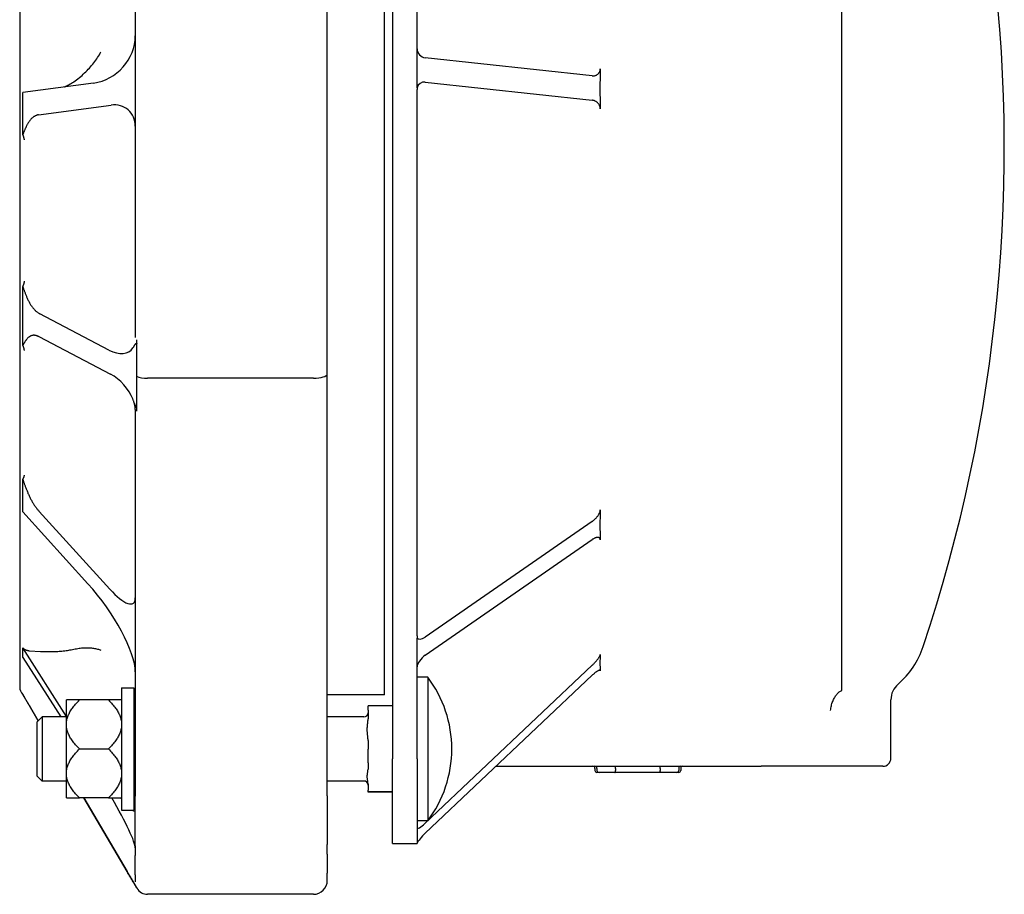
# Model space of a CAD drawing. Header units: millimetres. Extents: x -20 to 4412, y 58 to 1156.
# Tile 5 of 7: x 449 to 690, y 757 to 971. Entities that reach past the tile are written whole.
import ezdxf

# ---------------------------------------------------------------- set-up
doc = ezdxf.new("R2010")
doc.units = ezdxf.units.MM
doc.layers.add('DETAIL', color=2, linetype='Continuous')

msp = doc.modelspace()

# ---------------------------------------------------------------- linework, layer by layer
at = {"layer": 'DETAIL'}
for p, q in [((650.16, 806.81), (650.16, 1076.23)), ((448.88, 1071.8), (448.88, 807.65)), ((477.18, 988.59), (477.18, 893.25)), ((524.18, 884.33), (524.18, 988.71)), ((538.18, 805.73), (538.18, 986.27)), ((540.16, 984.07), (540.16, 790.09)), ((546.16, 954.54), (546.16, 984.07)), ((589.03, 957.35), (548.16, 961.78)), ((466.98, 955.59), (449.61, 953.27)), ((546.2, 954.44), (546.16, 954.54)), ((548.16, 955.81), (589.03, 951.39)), ((449.61, 950.28), (449.61, 953.27)), ((546.16, 820.15), (546.16, 954.01)), ((449.61, 942.92), (449.61, 950.28)), ((453.48, 947.8), (471.24, 950.18)), ((449.61, 898.4), (449.61, 905.76)), ((470.72, 890.19), (453.77, 899.07)), ((449.61, 891.31), (449.61, 898.4)), ((453.54, 893.49), (471.13, 884.27)), ((477.59, 891.79), (477.59, 892.73)), ((477.59, 883.74), (477.59, 891.79)), ((477.59, 876.03), (477.59, 883.74)), ((520.78, 883.28), (480.18, 883.28)), ((524.18, 781.01), (524.18, 884.33)), ((477.18, 875.64), (477.18, 780.88)), ((477.59, 875.22), (477.59, 876.03)), ((449.61, 852.82), (449.61, 858.57)), ((449.61, 850.54), (449.61, 852.82)), ((449.61, 850.54), (465.58, 832.94)), ((470.96, 831.58), (453.64, 850.67)), ((589.03, 848.22), (548.16, 819.89)), ((548.16, 815.44), (589.03, 843.76)), ((546.2, 819.72), (546.16, 819.62)), ((546.16, 790.09), (546.16, 819.62)), ((449.61, 817.21), (449.65, 817.21)), ((460.31, 800.44), (449.61, 817.21)), ((449.61, 816.06), (449.61, 817.21)), ((449.61, 814.91), (449.61, 816.06)), ((449.61, 814.91), (458.91, 800.33)), ((451.3, 816.53), (453.97, 816.39)), ((589.03, 812.97), (548.16, 774.3)), ((548.77, 810.08), (546.16, 810.08)), ((548.16, 771.86), (589.03, 810.53)), ((548.77, 810.08), (548.77, 774.88)), ((473.81, 807.48), (473.81, 777.48)), ((473.81, 807.48), (476.81, 807.48)), ((476.81, 807.48), (476.81, 777.48)), ((449.61, 805.85), (449.61, 805.85)), ((449.61, 805.85), (449.61, 805.85)), ((538.18, 805.73), (524.18, 805.73)), ((451.19, 803.18), (453.42, 799.38)), ((453.43, 799.38), (451.19, 803.18)), ((451.19, 803.18), (451.19, 803.18)), ((451.19, 803.18), (451.19, 803.18)), ((463.51, 804.48), (460.31, 804.48)), ((460.31, 798.86), (460.31, 804.48)), ((470.61, 804.48), (463.51, 804.48)), ((473.81, 804.48), (470.61, 804.48)), ((534.16, 803.03), (534.16, 803.08)), ((540.16, 803.08), (534.16, 803.08)), ((534.16, 802.01), (534.16, 803.03)), ((540.16, 803.03), (534.16, 803.03)), ((662.16, 790.23), (662.16, 804.55)), ((453.16, 799.11), (454.38, 800.33)), ((454.38, 800.33), (454.38, 784.63)), ((460.31, 800.33), (454.38, 800.33)), ((477.18, 800.33), (476.81, 800.33)), ((533.16, 800.33), (524.18, 800.33)), ((534.16, 802.01), (534.16, 799.84)), ((453.16, 785.85), (453.16, 799.11)), ((460.31, 798.1), (460.31, 798.86)), ((460.31, 786.87), (460.31, 798.1)), ((534.16, 794.59), (534.16, 792.42)), ((463.51, 792.48), (470.61, 792.48)), ((534.16, 789.08), (534.16, 792.42)), ((534.16, 789.08), (534.16, 787.56)), ((540.16, 769.36), (540.16, 790.09)), ((546.16, 790.09), (546.16, 769.36)), ((565.46, 788.23), (630.42, 788.23)), ((660.16, 788.23), (630.42, 788.23)), ((453.16, 785.85), (454.38, 784.63)), ((460.31, 786.11), (460.31, 786.87)), ((460.31, 780.49), (460.31, 786.11)), ((589.7, 787.73), (589.7, 787.23)), ((590.2, 787.73), (590.2, 787.23)), ((590.7, 786.73), (590.2, 786.73)), ((594.56, 786.73), (590.7, 786.73)), ((605.85, 786.73), (594.56, 786.73)), ((594.73, 787.73), (594.73, 787.23)), ((605.67, 787.73), (605.67, 787.23)), ((609.7, 786.73), (605.85, 786.73)), ((610.2, 786.73), (609.7, 786.73)), ((610.2, 787.73), (610.2, 787.23)), ((610.7, 787.73), (610.7, 787.23)), ((460.31, 784.63), (454.38, 784.63)), ((477.18, 784.63), (476.81, 784.63)), ((533.16, 784.63), (524.18, 784.63)), ((534.16, 783.89), (534.16, 782.37)), ((524.18, 781.01), (524.18, 769.07)), ((534.16, 781.94), (534.16, 782.37)), ((534.16, 781.89), (534.16, 781.94)), ((540.16, 781.94), (534.16, 781.94)), ((540.16, 781.89), (534.16, 781.89)), ((460.31, 780.49), (463.51, 780.49)), ((470.61, 780.49), (463.51, 780.49)), ((464.55, 780.49), (475.18, 762.45)), ((475.18, 762.45), (464.55, 780.49)), ((470.61, 780.49), (473.81, 780.49)), ((477.18, 768.75), (477.18, 780.88)), ((473.81, 777.48), (476.81, 777.48)), ((548.77, 774.88), (546.16, 774.88)), ((524.18, 766.72), (524.18, 769.07)), ((540.16, 769.36), (546.16, 769.36)), ((546.2, 769.36), (546.16, 769.36)), ((477.18, 768.75), (477.18, 766.39)), ((524.18, 766.72), (524.18, 762.02)), ((477.18, 761.62), (477.18, 766.39)), ((524.18, 760.28), (524.18, 762.02)), ((477.18, 761.62), (477.18, 759.96)), ((477.59, 758.35), (477.59, 758.43)), ((477.59, 758.35), (477.59, 758.35)), ((477.59, 758.35), (477.59, 758.35)), ((520.78, 756.88), (480.18, 756.88))]:
    msp.add_line(p, q, dxfattribs=at)
at = {"layer": 'DETAIL', "flags": 128}
for points in [[(462.1, 955.88), (462.45, 956.13), (462.8, 956.38), (463.14, 956.64), (463.48, 956.91), (463.81, 957.19), (464.14, 957.47), (464.45, 957.76), (464.77, 958.05), (465.07, 958.35), (465.37, 958.65), (465.66, 958.96), (465.94, 959.27), (466.22, 959.58), (466.49, 959.9), (466.75, 960.22), (467.01, 960.55), (467.26, 960.87), (467.5, 961.2), (467.73, 961.54), (467.95, 961.87), (468.17, 962.21), (468.38, 962.54), (468.58, 962.88), (468.77, 963.22)], [(589.03, 957.35), (589.15, 957.34), (589.28, 957.34), (589.4, 957.35), (589.52, 957.36), (589.63, 957.38), (589.75, 957.41), (589.86, 957.45), (589.97, 957.49), (590.08, 957.54), (590.18, 957.6), (590.28, 957.66), (590.37, 957.73), (590.46, 957.81), (590.54, 957.89), (590.62, 957.98), (590.69, 958.07), (590.76, 958.17), (590.82, 958.28), (590.87, 958.4), (590.92, 958.52), (590.96, 958.65), (590.98, 958.78), (591, 958.92), (591.01, 959.06)], [(459.82, 954.63), (459.92, 954.67), (460.02, 954.72), (460.11, 954.76), (460.21, 954.81), (460.31, 954.86), (460.41, 954.9), (460.51, 954.95), (460.6, 955), (460.7, 955.05), (460.8, 955.1), (460.89, 955.15), (460.99, 955.2), (461.08, 955.25), (461.18, 955.31), (461.27, 955.36), (461.37, 955.41), (461.46, 955.47), (461.55, 955.53), (461.64, 955.58), (461.74, 955.64), (461.83, 955.7), (461.92, 955.76), (462.01, 955.82), (462.1, 955.88)], [(591.01, 949.25), (591, 949.41), (590.98, 949.56), (590.95, 949.71), (590.9, 949.86), (590.85, 950), (590.79, 950.13), (590.72, 950.26), (590.64, 950.38), (590.56, 950.5), (590.48, 950.6), (590.39, 950.7), (590.29, 950.79), (590.2, 950.88), (590.1, 950.96), (590, 951.03), (589.89, 951.09), (589.79, 951.15), (589.68, 951.2), (589.58, 951.25), (589.47, 951.29), (589.36, 951.32), (589.25, 951.35), (589.14, 951.37), (589.03, 951.39)], [(453.48, 947.8), (453.37, 947.79), (453.27, 947.77), (453.17, 947.74), (453.07, 947.71), (452.97, 947.68), (452.87, 947.64), (452.77, 947.59), (452.67, 947.55), (452.57, 947.49), (452.47, 947.43), (452.37, 947.37), (452.27, 947.31), (452.18, 947.24), (452.08, 947.16), (451.98, 947.08), (451.89, 946.99), (451.8, 946.9), (451.7, 946.81), (451.61, 946.71), (451.52, 946.61), (451.43, 946.5), (451.35, 946.39), (451.26, 946.27), (451.18, 946.15)], [(451.18, 946.15), (451.08, 946), (450.98, 945.85), (450.89, 945.69), (450.8, 945.54), (450.72, 945.4), (450.64, 945.26), (450.57, 945.11), (450.5, 944.97), (450.43, 944.82), (450.36, 944.68), (450.29, 944.54), (450.23, 944.4), (450.17, 944.26), (450.11, 944.12), (450.05, 943.99), (450, 943.85), (449.94, 943.72), (449.89, 943.6), (449.84, 943.47), (449.79, 943.35), (449.74, 943.24), (449.7, 943.13), (449.66, 943.02), (449.61, 942.92)], [(449.61, 942.92), (449.64, 942.85), (449.67, 942.79), (449.7, 942.72), (449.72, 942.66), (449.74, 942.59), (449.77, 942.53), (449.79, 942.47), (449.8, 942.41), (449.82, 942.35), (449.84, 942.3), (449.85, 942.24), (449.87, 942.19), (449.88, 942.14), (449.89, 942.09), (449.9, 942.04), (449.91, 941.99), (449.92, 941.95), (449.92, 941.9), (449.93, 941.86), (449.94, 941.82), (449.94, 941.78), (449.95, 941.74), (449.95, 941.71), (449.95, 941.67)], [(450, 907.05), (450, 907.01), (449.99, 906.97), (449.99, 906.93), (449.98, 906.88), (449.97, 906.84), (449.96, 906.79), (449.95, 906.75), (449.94, 906.7), (449.93, 906.65), (449.92, 906.6), (449.91, 906.55), (449.89, 906.49), (449.88, 906.44), (449.86, 906.38), (449.84, 906.33), (449.82, 906.27), (449.8, 906.21), (449.78, 906.15), (449.76, 906.09), (449.73, 906.02), (449.7, 905.96), (449.67, 905.89), (449.65, 905.82), (449.61, 905.76)], [(449.61, 905.76), (449.66, 905.64), (449.7, 905.52), (449.75, 905.39), (449.8, 905.26), (449.84, 905.12), (449.9, 904.98), (449.95, 904.83), (450, 904.68), (450.06, 904.53), (450.12, 904.37), (450.18, 904.21), (450.24, 904.05), (450.3, 903.89), (450.37, 903.72), (450.44, 903.55), (450.51, 903.38), (450.58, 903.21), (450.66, 903.03), (450.74, 902.86), (450.82, 902.68), (450.9, 902.51), (450.98, 902.33), (451.08, 902.14), (451.18, 901.96)], [(451.18, 901.96), (451.27, 901.78), (451.37, 901.61), (451.46, 901.45), (451.56, 901.29), (451.66, 901.13), (451.77, 900.98), (451.87, 900.83), (451.98, 900.69), (452.08, 900.55), (452.19, 900.42), (452.3, 900.29), (452.41, 900.17), (452.52, 900.05), (452.63, 899.94), (452.74, 899.83), (452.86, 899.72), (452.97, 899.62), (453.08, 899.53), (453.2, 899.44), (453.31, 899.36), (453.43, 899.28), (453.54, 899.21), (453.66, 899.14), (453.77, 899.07)], [(451.18, 893.4), (451.08, 893.32), (450.98, 893.23), (450.89, 893.15), (450.81, 893.06), (450.72, 892.97), (450.65, 892.89), (450.57, 892.8), (450.5, 892.7), (450.43, 892.61), (450.36, 892.52), (450.3, 892.42), (450.23, 892.33), (450.17, 892.23), (450.11, 892.14), (450.05, 892.05), (450, 891.96), (449.94, 891.87), (449.89, 891.78), (449.84, 891.69), (449.79, 891.61), (449.74, 891.53), (449.7, 891.46), (449.66, 891.38), (449.61, 891.31)], [(453.54, 893.49), (453.43, 893.54), (453.33, 893.59), (453.23, 893.63), (453.12, 893.67), (453.02, 893.71), (452.91, 893.73), (452.81, 893.76), (452.71, 893.78), (452.61, 893.79), (452.5, 893.8), (452.4, 893.81), (452.3, 893.81), (452.2, 893.8), (452.1, 893.79), (452.01, 893.77), (451.91, 893.75), (451.81, 893.73), (451.72, 893.7), (451.62, 893.66), (451.53, 893.62), (451.44, 893.57), (451.35, 893.52), (451.26, 893.46), (451.18, 893.4)], [(476.61, 890.73), (476.67, 890.82), (476.72, 890.92), (476.78, 891), (476.83, 891.09), (476.88, 891.17), (476.93, 891.25), (476.98, 891.33), (477.02, 891.4), (477.07, 891.47), (477.11, 891.54), (477.15, 891.59), (477.19, 891.65), (477.23, 891.7), (477.27, 891.74), (477.3, 891.78), (477.34, 891.8), (477.37, 891.83), (477.4, 891.84), (477.43, 891.85), (477.46, 891.86), (477.49, 891.85), (477.53, 891.84), (477.56, 891.82), (477.59, 891.79)], [(449.61, 891.31), (449.64, 891.25), (449.67, 891.18), (449.7, 891.12), (449.72, 891.05), (449.75, 890.99), (449.77, 890.93), (449.79, 890.87), (449.81, 890.81), (449.83, 890.76), (449.84, 890.7), (449.86, 890.65), (449.87, 890.6), (449.88, 890.55), (449.9, 890.5), (449.91, 890.45), (449.92, 890.41), (449.93, 890.36), (449.93, 890.32), (449.94, 890.28), (449.95, 890.24), (449.95, 890.2), (449.96, 890.16), (449.96, 890.13), (449.96, 890.09)], [(477.59, 876.03), (477.56, 876.03), (477.53, 876.05), (477.5, 876.07), (477.47, 876.1), (477.43, 876.13), (477.4, 876.17), (477.37, 876.22), (477.34, 876.28), (477.31, 876.34), (477.27, 876.41), (477.23, 876.49), (477.2, 876.57), (477.16, 876.66), (477.12, 876.76), (477.08, 876.87), (477.03, 876.98), (476.98, 877.1), (476.94, 877.23), (476.89, 877.36), (476.84, 877.49), (476.78, 877.63), (476.73, 877.77), (476.67, 877.92), (476.61, 878.07)], [(477.18, 875.64), (477.16, 876.11), (477.09, 876.58), (476.99, 877.03), (476.84, 877.47)], [(449.98, 859.56), (449.98, 859.53), (449.97, 859.5), (449.96, 859.47), (449.96, 859.44), (449.95, 859.4), (449.94, 859.37), (449.93, 859.33), (449.92, 859.29), (449.91, 859.25), (449.9, 859.22), (449.89, 859.18), (449.88, 859.13), (449.86, 859.09), (449.85, 859.05), (449.83, 859.01), (449.81, 858.96), (449.79, 858.92), (449.77, 858.87), (449.75, 858.82), (449.72, 858.78), (449.7, 858.73), (449.67, 858.68), (449.64, 858.63), (449.61, 858.57)], [(449.61, 858.57), (449.66, 858.45), (449.7, 858.32), (449.75, 858.19), (449.8, 858.05), (449.85, 857.9), (449.9, 857.75), (449.95, 857.6), (450.01, 857.44), (450.07, 857.28), (450.12, 857.11), (450.19, 856.94), (450.25, 856.77), (450.31, 856.59), (450.38, 856.42), (450.45, 856.23), (450.52, 856.05), (450.59, 855.86), (450.67, 855.67), (450.75, 855.48), (450.83, 855.29), (450.91, 855.09), (451, 854.9), (451.09, 854.7), (451.18, 854.5)], [(451.18, 854.5), (451.27, 854.31), (451.36, 854.12), (451.45, 853.94), (451.54, 853.75), (451.64, 853.57), (451.74, 853.39), (451.84, 853.21), (451.94, 853.04), (452.04, 852.87), (452.14, 852.7), (452.24, 852.53), (452.35, 852.37), (452.45, 852.21), (452.56, 852.05), (452.66, 851.9), (452.77, 851.75), (452.88, 851.6), (452.98, 851.45), (453.09, 851.31), (453.2, 851.18), (453.31, 851.04), (453.42, 850.91), (453.53, 850.79), (453.64, 850.67)], [(589.03, 848.22), (589.15, 848.3), (589.28, 848.4), (589.4, 848.5), (589.52, 848.6), (589.63, 848.7), (589.75, 848.82), (589.86, 848.93), (589.97, 849.05), (590.08, 849.17), (590.18, 849.29), (590.28, 849.41), (590.37, 849.54), (590.46, 849.66), (590.54, 849.79), (590.62, 849.91), (590.69, 850.04), (590.76, 850.17), (590.82, 850.29), (590.87, 850.42), (590.92, 850.55), (590.96, 850.67), (590.98, 850.79), (591, 850.91), (591.01, 851.02)], [(591.01, 843.7), (591, 843.81), (590.98, 843.9), (590.95, 843.99), (590.9, 844.06), (590.85, 844.13), (590.79, 844.18), (590.72, 844.22), (590.64, 844.25), (590.56, 844.28), (590.48, 844.29), (590.39, 844.3), (590.29, 844.29), (590.2, 844.28), (590.1, 844.26), (590, 844.24), (589.89, 844.21), (589.79, 844.17), (589.68, 844.13), (589.58, 844.08), (589.47, 844.02), (589.36, 843.96), (589.25, 843.9), (589.14, 843.83), (589.03, 843.76)], [(449.65, 817.21), (449.7, 817.16), (449.76, 817.12), (449.82, 817.07), (449.88, 817.03), (449.94, 816.98), (450.01, 816.94), (450.07, 816.9), (450.14, 816.86), (450.21, 816.83), (450.27, 816.79), (450.34, 816.76), (450.41, 816.73), (450.48, 816.71), (450.55, 816.68), (450.62, 816.66), (450.69, 816.64), (450.76, 816.62), (450.84, 816.6), (450.92, 816.58), (450.99, 816.57), (451.07, 816.56), (451.15, 816.55), (451.23, 816.54), (451.3, 816.53)], [(462.1, 816.9), (462.43, 816.97), (462.75, 817.03), (463.08, 817.08), (463.4, 817.13), (463.72, 817.17), (464.03, 817.21), (464.35, 817.23), (464.66, 817.25), (464.96, 817.26), (465.26, 817.27), (465.56, 817.27), (465.85, 817.26), (466.14, 817.24), (466.42, 817.22), (466.69, 817.19), (466.95, 817.16), (467.21, 817.12), (467.46, 817.07), (467.7, 817.01), (467.93, 816.95), (468.15, 816.89), (468.37, 816.82), (468.57, 816.74), (468.77, 816.66)], [(453.97, 816.39), (454.33, 816.37), (454.68, 816.36), (455.04, 816.35), (455.4, 816.34), (455.75, 816.33), (456.11, 816.33), (456.46, 816.33), (456.81, 816.34), (457.16, 816.35), (457.51, 816.36), (457.86, 816.37), (458.2, 816.39), (458.55, 816.41), (458.89, 816.44), (459.22, 816.47), (459.56, 816.5), (459.89, 816.54), (460.22, 816.58), (460.55, 816.62), (460.87, 816.67), (461.18, 816.72), (461.49, 816.77), (461.8, 816.83), (462.1, 816.9)], [(589.03, 812.97), (589.15, 813.08), (589.28, 813.21), (589.4, 813.33), (589.52, 813.45), (589.63, 813.58), (589.75, 813.7), (589.86, 813.83), (589.97, 813.96), (590.08, 814.08), (590.18, 814.21), (590.28, 814.33), (590.37, 814.45), (590.46, 814.57), (590.54, 814.68), (590.62, 814.8), (590.69, 814.91), (590.76, 815.01), (590.82, 815.12), (590.87, 815.22), (590.92, 815.31), (590.96, 815.4), (590.98, 815.48), (591, 815.56), (591.01, 815.63)], [(591.01, 811.62), (591, 811.67), (590.98, 811.71), (590.95, 811.74), (590.9, 811.75), (590.85, 811.76), (590.79, 811.75), (590.72, 811.74), (590.64, 811.71), (590.56, 811.68), (590.48, 811.64), (590.39, 811.59), (590.29, 811.54), (590.2, 811.47), (590.1, 811.41), (590, 811.34), (589.89, 811.26), (589.79, 811.18), (589.68, 811.1), (589.58, 811.01), (589.47, 810.92), (589.36, 810.83), (589.25, 810.73), (589.14, 810.63), (589.03, 810.53)], [(451.19, 803.18), (451.11, 803.31), (451.04, 803.44), (450.96, 803.57), (450.88, 803.71), (450.79, 803.85), (450.71, 803.99), (450.62, 804.14), (450.53, 804.29), (450.45, 804.43), (450.37, 804.57), (450.29, 804.7), (450.22, 804.83), (450.15, 804.95), (450.08, 805.06), (450.02, 805.16), (449.96, 805.25), (449.91, 805.34), (449.86, 805.43), (449.81, 805.51), (449.77, 805.59), (449.73, 805.66), (449.69, 805.73), (449.65, 805.79), (449.61, 805.85)], [(449.61, 805.85), (449.65, 805.78), (449.7, 805.71), (449.74, 805.63), (449.79, 805.55), (449.84, 805.47), (449.89, 805.38), (449.94, 805.29), (450, 805.2), (450.06, 805.1), (450.12, 804.99), (450.19, 804.88), (450.25, 804.77), (450.32, 804.65), (450.39, 804.53), (450.47, 804.4), (450.54, 804.27), (450.62, 804.14), (450.7, 804.01), (450.78, 803.87), (450.86, 803.74), (450.94, 803.6), (451.02, 803.46), (451.1, 803.32), (451.19, 803.18)], [(449.71, 805.85), (449.71, 805.85), (449.71, 805.85), (449.71, 805.85), (449.71, 805.85), (449.7, 805.85), (449.7, 805.85), (449.7, 805.85), (449.7, 805.85), (449.69, 805.85), (449.69, 805.85), (449.69, 805.85), (449.68, 805.85), (449.68, 805.85), (449.67, 805.85), (449.67, 805.85), (449.66, 805.85), (449.66, 805.85), (449.65, 805.85), (449.65, 805.85), (449.64, 805.85), (449.63, 805.85), (449.63, 805.85), (449.62, 805.85), (449.61, 805.85)], [(647.4, 801.93), (647.43, 802.21), (647.47, 802.49), (647.52, 802.77), (647.58, 803.05), (647.65, 803.32), (647.73, 803.59), (647.81, 803.86), (647.9, 804.11), (648, 804.36), (648.11, 804.61), (648.23, 804.84), (648.35, 805.06), (648.47, 805.28), (648.6, 805.48), (648.74, 805.67), (648.88, 805.85), (649.03, 806.02), (649.18, 806.17), (649.33, 806.31), (649.49, 806.44), (649.65, 806.55), (649.81, 806.64), (649.97, 806.72), (650.14, 806.79)], [(650.14, 806.79), (650.14, 806.79), (650.14, 806.79), (650.14, 806.79), (650.14, 806.79), (650.14, 806.79), (650.15, 806.79), (650.15, 806.79), (650.15, 806.79), (650.15, 806.8), (650.15, 806.8), (650.15, 806.8), (650.15, 806.8), (650.15, 806.8), (650.15, 806.8), (650.16, 806.8), (650.16, 806.8), (650.16, 806.8), (650.16, 806.8), (650.16, 806.8), (650.16, 806.8), (650.16, 806.8), (650.16, 806.81), (650.16, 806.81), (650.16, 806.81)], [(460.31, 798.86), (460.33, 799.09), (460.36, 799.31), (460.4, 799.53), (460.45, 799.76), (460.51, 799.98), (460.58, 800.21), (460.66, 800.43), (460.74, 800.66), (460.84, 800.88), (460.95, 801.11), (461.07, 801.34), (461.19, 801.57), (461.33, 801.8), (461.47, 802.03), (461.63, 802.27), (461.8, 802.5), (461.97, 802.74), (462.16, 802.98), (462.36, 803.22), (462.56, 803.47), (462.78, 803.72), (463.01, 803.97), (463.25, 804.22), (463.51, 804.48)], [(470.61, 804.48), (470.86, 804.22), (471.1, 803.97), (471.33, 803.72), (471.55, 803.47), (471.76, 803.22), (471.96, 802.98), (472.14, 802.74), (472.32, 802.5), (472.49, 802.27), (472.64, 802.03), (472.79, 801.8), (472.92, 801.57), (473.05, 801.34), (473.17, 801.11), (473.27, 800.88), (473.37, 800.66), (473.46, 800.43), (473.54, 800.21), (473.61, 799.98), (473.67, 799.76), (473.72, 799.53), (473.76, 799.31), (473.79, 799.09), (473.81, 798.86)], [(463.51, 792.48), (463.25, 792.74), (463.01, 793), (462.78, 793.25), (462.56, 793.49), (462.36, 793.74), (462.16, 793.98), (461.97, 794.22), (461.8, 794.46), (461.63, 794.7), (461.47, 794.93), (461.33, 795.16), (461.19, 795.39), (461.07, 795.62), (460.95, 795.85), (460.84, 796.08), (460.74, 796.31), (460.66, 796.53), (460.58, 796.76), (460.51, 796.98), (460.45, 797.21), (460.4, 797.43), (460.36, 797.65), (460.33, 797.88), (460.31, 798.1)], [(473.81, 798.1), (473.79, 797.88), (473.76, 797.65), (473.72, 797.43), (473.67, 797.21), (473.61, 796.98), (473.54, 796.76), (473.46, 796.53), (473.37, 796.31), (473.27, 796.08), (473.17, 795.85), (473.05, 795.62), (472.92, 795.39), (472.79, 795.16), (472.64, 794.93), (472.49, 794.7), (472.32, 794.46), (472.14, 794.22), (471.96, 793.98), (471.76, 793.74), (471.55, 793.49), (471.33, 793.25), (471.1, 793), (470.86, 792.74), (470.61, 792.48)], [(534.16, 794.59), (534.15, 794.81), (534.14, 795.03), (534.12, 795.25), (534.1, 795.46), (534.08, 795.68), (534.06, 795.89), (534.03, 796.12), (534.01, 796.34), (533.99, 796.57), (533.97, 796.79), (533.96, 797.01), (533.96, 797.22), (533.96, 797.43), (533.97, 797.64), (533.99, 797.86), (534.01, 798.09), (534.03, 798.31), (534.06, 798.54), (534.08, 798.76), (534.1, 798.97), (534.12, 799.18), (534.14, 799.4), (534.15, 799.62), (534.16, 799.84)], [(460.31, 786.87), (460.33, 787.09), (460.36, 787.32), (460.4, 787.54), (460.45, 787.76), (460.51, 787.99), (460.58, 788.21), (460.66, 788.44), (460.74, 788.66), (460.84, 788.89), (460.95, 789.12), (461.07, 789.34), (461.19, 789.57), (461.33, 789.8), (461.47, 790.04), (461.63, 790.27), (461.8, 790.51), (461.97, 790.75), (462.16, 790.99), (462.36, 791.23), (462.56, 791.47), (462.78, 791.72), (463.01, 791.97), (463.25, 792.23), (463.51, 792.48)], [(470.61, 792.48), (470.86, 792.23), (471.1, 791.97), (471.33, 791.72), (471.55, 791.47), (471.76, 791.23), (471.96, 790.99), (472.14, 790.75), (472.32, 790.51), (472.49, 790.27), (472.64, 790.04), (472.79, 789.8), (472.92, 789.57), (473.05, 789.34), (473.17, 789.12), (473.27, 788.89), (473.37, 788.66), (473.46, 788.44), (473.54, 788.21), (473.61, 787.99), (473.67, 787.76), (473.72, 787.54), (473.76, 787.32), (473.79, 787.09), (473.81, 786.87)], [(594.73, 787.73), (594.73, 787.76), (594.73, 787.8), (594.73, 787.84), (594.74, 787.87), (594.74, 787.9), (594.74, 787.94), (594.75, 787.97), (594.75, 788), (594.76, 788.03), (594.76, 788.05), (594.77, 788.08), (594.77, 788.1), (594.78, 788.12), (594.78, 788.14), (594.79, 788.15), (594.79, 788.17), (594.8, 788.18), (594.81, 788.19), (594.81, 788.2), (594.82, 788.21), (594.82, 788.22), (594.83, 788.22), (594.83, 788.22), (594.84, 788.23)], [(605.67, 787.73), (605.67, 787.76), (605.67, 787.8), (605.67, 787.84), (605.67, 787.87), (605.67, 787.9), (605.66, 787.94), (605.66, 787.97), (605.65, 788), (605.65, 788.03), (605.64, 788.05), (605.64, 788.08), (605.63, 788.1), (605.63, 788.12), (605.62, 788.14), (605.62, 788.15), (605.61, 788.17), (605.6, 788.18), (605.6, 788.19), (605.59, 788.2), (605.59, 788.21), (605.58, 788.22), (605.58, 788.22), (605.57, 788.22), (605.56, 788.23)], [(463.51, 780.49), (463.25, 780.75), (463.01, 781), (462.78, 781.25), (462.56, 781.5), (462.36, 781.75), (462.16, 781.99), (461.97, 782.23), (461.8, 782.47), (461.63, 782.7), (461.47, 782.94), (461.33, 783.17), (461.19, 783.4), (461.07, 783.63), (460.95, 783.86), (460.84, 784.09), (460.74, 784.31), (460.66, 784.54), (460.58, 784.76), (460.51, 784.99), (460.45, 785.21), (460.4, 785.43), (460.36, 785.66), (460.33, 785.88), (460.31, 786.11)], [(473.81, 786.11), (473.79, 785.88), (473.76, 785.66), (473.72, 785.43), (473.67, 785.21), (473.61, 784.99), (473.54, 784.76), (473.46, 784.54), (473.37, 784.31), (473.27, 784.09), (473.17, 783.86), (473.05, 783.63), (472.92, 783.4), (472.79, 783.17), (472.64, 782.94), (472.49, 782.7), (472.32, 782.47), (472.14, 782.23), (471.96, 781.99), (471.76, 781.75), (471.55, 781.5), (471.33, 781.25), (471.1, 781), (470.86, 780.75), (470.61, 780.49)], [(534.16, 783.89), (534.15, 784.04), (534.14, 784.2), (534.12, 784.35), (534.1, 784.5), (534.08, 784.65), (534.06, 784.8), (534.03, 784.96), (534.01, 785.11), (533.99, 785.27), (533.97, 785.43), (533.96, 785.58), (533.96, 785.73), (533.96, 785.87), (533.97, 786.02), (533.99, 786.18), (534.01, 786.34), (534.03, 786.49), (534.06, 786.65), (534.08, 786.8), (534.1, 786.95), (534.12, 787.1), (534.14, 787.26), (534.15, 787.41), (534.16, 787.56)], [(594.56, 786.73), (594.57, 786.73), (594.58, 786.73), (594.59, 786.73), (594.6, 786.74), (594.61, 786.74), (594.62, 786.75), (594.63, 786.76), (594.64, 786.77), (594.65, 786.79), (594.66, 786.8), (594.67, 786.82), (594.68, 786.84), (594.68, 786.86), (594.69, 786.88), (594.7, 786.91), (594.7, 786.94), (594.71, 786.97), (594.72, 787), (594.72, 787.03), (594.72, 787.07), (594.73, 787.11), (594.73, 787.15), (594.73, 787.18), (594.73, 787.23)], [(605.85, 786.73), (605.84, 786.73), (605.83, 786.73), (605.81, 786.73), (605.8, 786.74), (605.79, 786.74), (605.78, 786.75), (605.77, 786.76), (605.76, 786.77), (605.75, 786.79), (605.74, 786.8), (605.74, 786.82), (605.73, 786.84), (605.72, 786.86), (605.71, 786.88), (605.71, 786.91), (605.7, 786.94), (605.69, 786.97), (605.69, 787), (605.68, 787.03), (605.68, 787.07), (605.68, 787.11), (605.68, 787.15), (605.67, 787.18), (605.67, 787.23)], [(477.59, 758.35), (477.56, 758.4), (477.53, 758.45), (477.5, 758.5), (477.48, 758.55), (477.45, 758.6), (477.42, 758.65), (477.39, 758.7), (477.36, 758.75), (477.32, 758.81), (477.29, 758.87), (477.25, 758.93), (477.22, 758.99), (477.18, 759.05), (477.14, 759.12), (477.1, 759.19), (477.05, 759.27), (477.01, 759.34), (476.96, 759.42), (476.91, 759.51), (476.86, 759.59), (476.81, 759.68), (476.76, 759.77), (476.71, 759.86), (476.65, 759.95)], [(476.65, 759.95), (476.71, 759.86), (476.76, 759.76), (476.82, 759.67), (476.87, 759.58), (476.92, 759.5), (476.97, 759.41), (477.02, 759.33), (477.06, 759.25), (477.11, 759.18), (477.15, 759.11), (477.19, 759.04), (477.23, 758.97), (477.26, 758.91), (477.3, 758.85), (477.33, 758.8), (477.36, 758.74), (477.4, 758.69), (477.42, 758.64), (477.45, 758.59), (477.48, 758.54), (477.51, 758.5), (477.54, 758.45), (477.56, 758.4), (477.59, 758.35)]]:
    msp.add_lwpolyline(points, dxfattribs=at)
at = {"layer": 'DETAIL'}
for centre, radius, start, end in [((303.91, 939.73), 386, 341.5523, 7.5686), ((650.16, 824.23), 21, 310.8322, 341.5523), ((525.36, 792.47), 29.3, 0.0357, 36.9634), ((451.45, 807.65), 2.57, 180, 224.4497), ((667.16, 804.55), 5, 130.8322, 180), ((533.16, 801.33), 1, 270, 0), ((525.36, 792.5), 29.3, 323.0366, 359.9643), ((589.2, 787.73), 0.5, 0, 90), ((589.7, 787.73), 0.5, 0, 90), ((610.7, 787.73), 0.5, 90, 180), ((611.2, 787.73), 0.5, 90, 180), ((660.16, 790.23), 2, 270, 0), ((590.2, 787.23), 0.5, 180, 270), ((590.7, 787.23), 0.5, 180, 270), ((609.7, 787.23), 0.5, 270, 0), ((610.2, 787.23), 0.5, 270, 0), ((533.16, 783.63), 1, 0, 90)]:
    msp.add_arc(centre, radius, start, end, dxfattribs=at)
for centre, major_axis, ratio, start_param, end_param in [((466.98, 965.76), (7.53, 7.87), 0.874647, 3.972062, 5.542858), ((548.16, 963.77), (1.49, -1.49), 0.897066, 3.874599, 5.445396), ((720.87, 940.1), (81.61, -112.93), 0.895374, 3.996716, 4.070015), ((548.16, 953.82), (1.49, -1.49), 0.897066, 2.303803, 3.668433), ((548.16, 954.01), (0, 2.08), 0.960559, 1.36463, 1.570796), ((471.24, 944.26), (4.39, 4.58), 0.874647, 5.542858, 7.113655), ((470.72, 896.34), (-5.3, 6.29), 0.586658, 2.17854, 3.326551), ((471.13, 878.52), (-4.97, 5.89), 0.586658, 4.184964, 5.320133), ((480.18, 884.21), (-3, 0), 0.308721, 0.532376, 1.570796), ((520.78, 884.33), (3.4, 0), 0.308721, 4.712389, 6.283185), ((720.87, 937.34), (-117.67, -123.94), 0.444723, 5.808488, 5.881788), ((465.58, 824.12), (-10.69, 15.21), 0.296211, 3.540409, 5.111205), ((470.96, 836.31), (-5.73, 8.15), 0.296211, 1.969612, 3.540409), ((548.16, 820.15), (0, -2.08), 0.960559, 4.712389, 4.918555), ((548.16, 821.38), (-1.83, -1.87), 0.434769, 6.070624, 7.435254), ((548.16, 813.95), (-1.83, -1.87), 0.434769, 4.293661, 5.864458), ((720.87, 936.46), (-126.89, -131.82), 0.212347, 6.029409, 6.102708), ((468.17, 782.36), (8.87, -14.51), 0.10744, 0.173944, 1.375977), ((467.45, 792.97), (9.58, -15.67), 0.10744, 5.564934, 5.598734), ((467.45, 792.97), (9.58, -15.67), 0.10744, 6.049, 6.457129), ((548.16, 775.11), (-1.96, -2.02), 0.205769, 6.073859, 7.644655), ((548.16, 771.05), (-1.96, -2.02), 0.205769, 4.503063, 5.867693), ((475.18, 762.45), (2, -3.4), 0.00009, 0.743677, 1.57095), ((475.18, 762.45), (2, -3.4), 0.00009, 4.712542, 5.539815), ((520.78, 760.28), (0, 3.4), 0.999878, 3.141593, 4.712389), ((480.18, 759.88), (0, 3), 0.999878, 2.103172, 3.141593)]:
    msp.add_ellipse(centre, major_axis=major_axis, ratio=ratio, start_param=start_param, end_param=end_param, dxfattribs=at)

doc.saveas('drawing.dxf')
